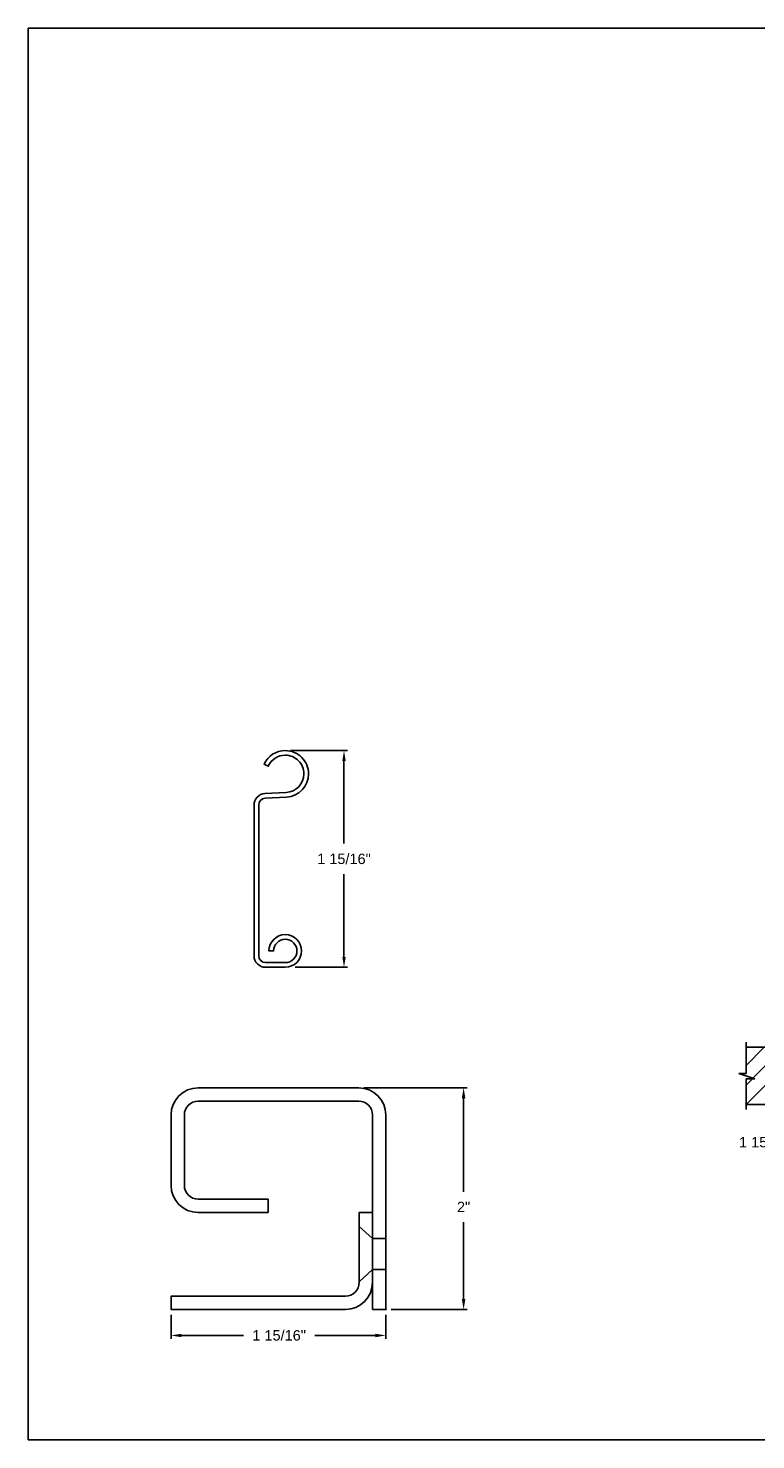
# Model space of a CAD drawing. Header units: inches. Extents: x 169.6 to 213.7, y 214.8 to 266.5.
# Tile 12 of 28: x 194.3 to 200.8, y 214.8 to 227.5. Entities that reach past the tile are written whole.
import ezdxf

# ---------------------------------------------------------------- set-up
doc = ezdxf.new("R2010")
doc.units = ezdxf.units.IN
doc.header["$LTSCALE"] = 0.25
doc.header["$MEASUREMENT"] = 0
for name, color, linetype in [('ANNOTATIONS', 1, 'Continuous'), ('DETAILS', 4, 'Continuous'), ('RMX OPERATOR RH', 7, 'Continuous')]:
    doc.layers.add(name, color=color, linetype=linetype)
doc.styles.add('ARIAL', font='arial.ttf', dxfattribs={"height": 0.09375})
doc.dimstyles.new('ARIAL', dxfattribs={"dimtxt": 0.09375, "dimasz": 0.09375, "dimexe": 0.03125, "dimexo": 0.046875, "dimgap": 0.09, "dimtad": 0, "dimtih": 1, "dimtoh": 1, "dimdec": 4, "dimzin": 0, "dimdsep": 46, "dimlunit": 4, "dimtxsty": 'ARIAL', "dimcen": 0.09, "dimadec": 0, "dimazin": 0, "dimtfac": 1, "dimtdec": 4, "dimtix": 1, "dimtofl": 0, "dimtmove": 0, "dimatfit": 3, "dimfxl": 0.18, "dimfrac": 2, "dimtolj": 1, "dimtzin": 0, "dimarcsym": 0})
doc.dimstyles.new('STANDARD$0', dxfattribs={"dimtxt": 0.09375, "dimasz": 0.09375, "dimexe": 0.03125, "dimexo": 0.046875, "dimgap": 0.09, "dimtad": 0, "dimtih": 1, "dimtoh": 1, "dimdec": 4, "dimzin": 0, "dimdsep": 46, "dimtxsty": 'ARIAL', "dimcen": 0.09, "dimadec": 0, "dimazin": 0, "dimtfac": 1, "dimtdec": 4, "dimtofl": 0, "dimtmove": 0, "dimatfit": 1, "dimfxl": 1, "dimtolj": 1, "dimtzin": 0, "dimarcsym": 0})

# ---------------------------------------------------------------- blocks, each defined once
blk = doc.blocks.new('*D45')
at = {"layer": 'ANNOTATIONS', "color": 0, "lineweight": -2, "transparency": 16777216}
for p, q in [((195.54, 215.887), (195.54, 215.668)), ((197.478, 215.887), (197.478, 215.668)), ((195.634, 215.7), (196.194, 215.7)), ((197.384, 215.7), (196.837, 215.7))]:
    blk.add_line(p, q, dxfattribs=at)
at = {"layer": 'ANNOTATIONS', "color": 0, "transparency": 16777216}
for points in [[(195.634, 215.715), (195.634, 215.684), (195.54, 215.7)], [(197.384, 215.715), (197.384, 215.684), (197.478, 215.7)]]:
    blk.add_solid(points, dxfattribs=at)
at = {"layer": 'defpoints', "color": 0, "transparency": 16777216}
for p in [(195.54, 215.934), (197.478, 215.934), (195.54, 215.7)]:
    blk.add_point(p, dxfattribs=at)
at = {"layer": 'ANNOTATIONS', "color": 0, "transparency": 16777216, "insert": (196.515, 215.7), "char_height": 0.09375, "attachment_point": 5, "style": 'ARIAL'}
blk.add_mtext('\\A1;1 15/16"', dxfattribs=at)
blk = doc.blocks.new('*D46')
at = {"layer": 'ANNOTATIONS', "color": 0, "lineweight": -2, "transparency": 16777216}
for p, q in [((197.28, 217.934), (198.21, 217.934)), ((198.179, 217.84), (198.179, 216.996)), ((198.179, 216.028), (198.179, 216.722)), ((197.525, 215.934), (198.21, 215.934))]:
    blk.add_line(p, q, dxfattribs=at)
at = {"layer": 'ANNOTATIONS', "color": 0, "transparency": 16777216}
for points in [[(198.163, 217.84), (198.195, 217.84), (198.179, 217.934)], [(198.163, 216.028), (198.195, 216.028), (198.179, 215.934)]]:
    blk.add_solid(points, dxfattribs=at)
at = {"layer": 'defpoints', "color": 0, "transparency": 16777216}
for p in [(197.233, 217.934), (198.179, 217.934), (197.478, 215.934)]:
    blk.add_point(p, dxfattribs=at)
at = {"layer": 'ANNOTATIONS', "color": 0, "transparency": 16777216, "insert": (198.179, 216.859), "char_height": 0.0938, "attachment_point": 5, "style": 'ARIAL'}
blk.add_mtext('\\A1;2"', dxfattribs=at)
blk = doc.blocks.new('*D40')
at = {"layer": 'ANNOTATIONS', "color": 0, "lineweight": -2, "transparency": 16777216}
for p, q in [((201.595, 217.901), (201.595, 217.396)), ((201.414, 217.737), (201.414, 217.396)), ((201.32, 217.443), (201.199, 217.443)), ((201.689, 217.443), (201.783, 217.443))]:
    blk.add_line(p, q, dxfattribs=at)
at = {"layer": 'ANNOTATIONS', "color": 0, "transparency": 16777216}
for points in [[(201.32, 217.458), (201.32, 217.427), (201.414, 217.443)], [(201.689, 217.458), (201.689, 217.427), (201.595, 217.443)]]:
    blk.add_solid(points, dxfattribs=at)
at = {"layer": 'defpoints', "color": 0, "transparency": 16777216}
for p in [(201.595, 217.948), (201.414, 217.784), (201.595, 217.443)]:
    blk.add_point(p, dxfattribs=at)
at = {"layer": 'ANNOTATIONS', "color": 0, "transparency": 16777216, "insert": (200.905, 217.443), "char_height": 0.09375, "attachment_point": 5, "style": 'ARIAL'}
blk.add_mtext('\\A1;1 15/16"', dxfattribs=at)
blk = doc.blocks.new('*D56')
at = {"layer": 'ANNOTATIONS', "color": 0, "lineweight": -2, "transparency": 16777216}
for p, q in [((196.617, 220.976), (197.131, 220.976)), ((197.1, 220.883), (197.1, 220.138)), ((197.1, 219.115), (197.1, 219.861)), ((196.66, 219.022), (197.131, 219.022))]:
    blk.add_line(p, q, dxfattribs=at)
at = {"layer": 'ANNOTATIONS', "color": 0, "transparency": 16777216}
for points in [[(197.085, 220.883), (197.116, 220.883), (197.1, 220.976)], [(197.085, 219.115), (197.116, 219.115), (197.1, 219.022)]]:
    blk.add_solid(points, dxfattribs=at)
at = {"layer": 'defpoints', "color": 0, "transparency": 16777216}
for p in [(196.571, 220.976), (196.613, 219.022), (197.1, 219.022)]:
    blk.add_point(p, dxfattribs=at)
at = {"layer": 'ANNOTATIONS', "color": 0, "transparency": 16777216, "insert": (197.1, 219.999), "char_height": 0.09375, "attachment_point": 5, "style": 'ARIAL'}
blk.add_mtext('\\A1;1 15/16"', dxfattribs=at)

msp = doc.modelspace()

# ---------------------------------------------------------------- hatches: boundary and pattern name
at = {"layer": 'RMX OPERATOR RH'}
h = msp.add_hatch(dxfattribs=at)
h.set_pattern_fill('ANSI31', color=256, style=0)
h.set_pattern_definition([(45, (6.19053, -37.21185), (-0.08838835, 0.08838835), [])])
h.paths.add_polyline_path([(201.41367, 218.29979), (200.72617, 218.29979), (200.72617, 218.06259), (200.66207, 218.06259), (200.80414, 218.01569), (200.72617, 218.01569), (200.72617, 217.78417), (201.41367, 217.78417), (201.41367, 217.94667)])

# ---------------------------------------------------------------- linework, layer by layer
at = {"layer": 'defpoints'}
msp.add_lwpolyline([(213.72204, 214.75854), (194.25216, 214.75854), (194.25216, 227.49365), (213.72204, 227.49365)], close=True, dxfattribs=at)
at = {"layer": 'DETAILS'}
for p, q in [((196.56979, 220.97646), (196.57055, 220.97646)), ((196.56979, 220.93446), (196.57055, 220.93446)), ((195.78513, 217.93402), (197.23263, 217.93402)), ((197.23763, 216.68402), (197.35763, 216.57464)), ((197.47763, 216.57464), (197.35763, 216.57464)), ((197.23763, 216.18402), (197.35763, 216.29339)), ((197.47763, 216.29339), (197.35763, 216.29339))]:
    msp.add_line(p, q, dxfattribs=at)
msp.add_lwpolyline([(196.78056, 220.76646, -0.39895955), (196.58155, 220.55675), (196.3893, 220.54667, 0.39895955), (196.33055, 220.48476), (196.33055, 219.12565, 0.41421356), (196.39255, 219.06365), (196.57055, 219.06365, 2.41421356), (196.46555, 219.16865), (196.42355, 219.16865, -2.41421356), (196.57055, 219.02165), (196.39255, 219.02165, -0.41421356), (196.28855, 219.12565), (196.28855, 220.48476, -0.39895955), (196.38711, 220.58862), (196.57935, 220.59869, 0.39895955), (196.73856, 220.76646, 0.41491795), (196.57016, 220.93446, 0.29455643), (196.41737, 220.83642), (196.41706, 220.83573), (196.37884, 220.85315), (196.37915, 220.85384, -0.29428604), (196.57019, 220.97646, -0.41473176)], format="xyb", close=True, dxfattribs=at)
for points in [[(197.23263, 217.93402, -0.41421356), (197.47763, 217.68902), (197.47763, 215.93402), (197.35763, 215.93402), (197.35763, 217.68902, 0.41421356), (197.23263, 217.81402), (195.78513, 217.81402, 0.41421356), (195.66013, 217.68902), (195.66013, 217.05402, 0.41421356), (195.78513, 216.92902), (196.41513, 216.92902), (196.41513, 216.80902), (195.78513, 216.80902, -0.41421356), (195.54013, 217.05402), (195.54013, 217.68902, -0.41421356), (195.78513, 217.93402)], [(197.35763, 216.80902), (197.23763, 216.80902), (197.23763, 216.17902, -0.41421356), (197.11263, 216.05402), (195.54013, 216.05402), (195.54013, 215.93402), (197.11263, 215.93402, 0.41421356), (197.35763, 216.17902)]]:
    msp.add_lwpolyline(points, format="xyb", dxfattribs=at)
msp.add_point((197.47763, 215.93402), dxfattribs=at)
msp.add_point((197.47763, 215.93402), dxfattribs=at)
at = {"layer": 'RMX OPERATOR RH', "linetype": 'Continuous'}
for p, q in [((200.72617, 218.06259), (200.72617, 218.34667)), ((200.80414, 218.01569), (200.66207, 218.06259)), ((200.66207, 218.06259), (200.72617, 218.06259)), ((200.72617, 217.73729), (200.72617, 218.01569)), ((200.72617, 218.01569), (200.80414, 218.01569))]:
    msp.add_line(p, q, dxfattribs=at)
at = {"layer": 'RMX OPERATOR RH'}
for p, q in [((200.72617, 218.29979), (201.41367, 218.29979)), ((200.72617, 217.78417), (201.41367, 217.78417))]:
    msp.add_line(p, q, dxfattribs=at)

# ---------------------------------------------------------------- dimensions: what is measured, and where the dimension line sits
at = {"layer": 'ANNOTATIONS'}
dim = msp.add_linear_dim(base=(197.10013, 219.02165), p1=(196.57056, 220.97646), p2=(196.61273, 219.02165), angle=90, text='1 15/16"', dimstyle='STANDARD$0', dxfattribs=at)
dim.commit()
dim.dimension.update_dxf_attribs({"geometry": '*D56', "text_midpoint": (197.10013, 219.99906), "dimtype": 160})
for base, p2, angle, picture, middle in [((198.179, 217.93402), (197.23263, 217.93402), 90, '*D46', (198.179, 216.85942)), ((195.54013, 215.69972), (195.54013, 215.93402), 180, '*D45', (196.51506, 215.69972))]:
    dim = msp.add_linear_dim(base=base, p1=(197.47763, 215.93402), p2=p2, angle=angle, dimstyle='ARIAL', dxfattribs=at)
    dim.commit()
    dim.dimension.update_dxf_attribs({"geometry": picture, "text_midpoint": middle, "dimtype": 160})
dim = msp.add_linear_dim(base=(201.59531, 217.44267), p1=(201.41367, 217.78417), p2=(201.59531, 217.94833), text='1 15/16"', dimstyle='STANDARD$0', override={"dimexe": 0.046875, "dimgap": 0.0625, "dimlunit": 4, "dimcen": 0.089844, "dimatfit": 0, "dimfxl": 0.18, "dimfrac": 2}, dxfattribs=at)
dim.commit()
dim.dimension.update_dxf_attribs({"geometry": '*D40', "text_midpoint": (200.90464, 217.44267), "dimtype": 160})

doc.saveas('drawing.dxf')
